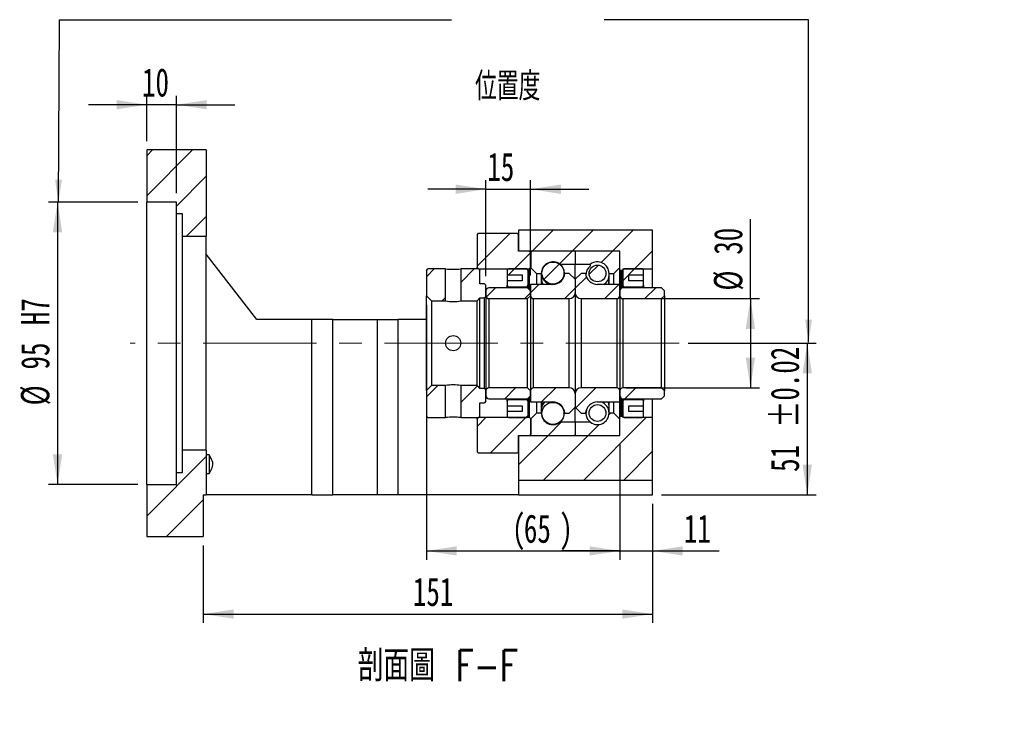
# Model space of a CAD drawing. Header units: millimetres. Extents: x 25 to 293, y 11 to 200.
# Tile 3 of 4: x 182 to 293, y 11 to 91. Entities that reach past the tile are written whole.
import ezdxf

# ---------------------------------------------------------------- set-up
doc = ezdxf.new("R2010")
doc.units = ezdxf.units.MM
doc.linetypes.add('CENTERX2', pattern=[20.32, 12.7, -2.54, 2.54, -2.54])
doc.layers.add('圖層0', color=7, linetype='Continuous')
doc.styles.add('SLDTEXTSTYLE0', font='TXT', dxfattribs={"width": 0.7})
doc.styles.add('SLDTEXTSTYLE1', font='TXT', dxfattribs={"width": 0.7, "bigfont": 'bigfont'})
doc.styles.add('SLDTEXTSTYLE4', font='TXT', dxfattribs={"width": 0.75, "bigfont": 'bigfont'})
doc.dimstyles.new('SLDDIMSTYLE3', dxfattribs={"dimtxt": 3.389974, "dimasz": 2.5, "dimexe": 0, "dimexo": 0.0625, "dimgap": 0.847493, "dimtad": 1, "dimlfac": 3, "dimrnd": 1e-09, "dimzin": 12, "dimdsep": 46, "dimtxsty": 'SLDTEXTSTYLE0', "dimsah": 1, "dimcen": 0.09, "dimadec": 0, "dimazin": 3, "dimtfac": 1, "dimtofl": 0, "dimtmove": 0, "dimatfit": 3, "dimfxl": 0, "dimfrac": 2, "dimtolj": 1, "dimtzin": 12, "dimarcsym": 0})
doc.dimstyles.new('SLDDIMSTYLE6', dxfattribs={"dimtxt": 3.389974, "dimasz": 2.5, "dimexe": 0, "dimexo": 0.0625, "dimgap": 0.847493, "dimtad": 1, "dimlfac": 3, "dimrnd": 1e-09, "dimzin": 12, "dimdsep": 46, "dimtxsty": 'SLDTEXTSTYLE0', "dimsah": 1, "dimcen": 0.09, "dimadec": 0, "dimazin": 3, "dimtfac": 1, "dimtmove": 0, "dimatfit": 0, "dimfxl": 0, "dimfrac": 2, "dimtolj": 1, "dimtzin": 12, "dimarcsym": 0})
doc.dimstyles.new('SLDDIMSTYLE7', dxfattribs={"dimtxt": 3.389974, "dimasz": 2.5, "dimexe": 0, "dimexo": 0.0625, "dimgap": 0.847493, "dimtad": 1, "dimlfac": 3, "dimrnd": 1e-09, "dimzin": 12, "dimdsep": 46, "dimtxsty": 'SLDTEXTSTYLE0', "dimsah": 1, "dimcen": 0.09, "dimadec": 0, "dimazin": 3, "dimtfac": 1, "dimtofl": 0, "dimtmove": 0, "dimatfit": 3, "dimfxl": 0, "dimfrac": 2, "dimtolj": 1, "dimarcsym": 0})
doc.dimstyles.new('SLDDIMSTYLE8', dxfattribs={"dimtxt": 3.389974, "dimasz": 2.5, "dimexe": 0, "dimexo": 0.0625, "dimgap": 0.847493, "dimtad": 1, "dimlfac": 3, "dimrnd": 1e-09, "dimzin": 12, "dimdsep": 46, "dimtxsty": 'SLDTEXTSTYLE0', "dimsah": 1, "dimcen": 0.09, "dimadec": 0, "dimazin": 3, "dimtol": 1, "dimtp": 0.02, "dimtm": 0.02, "dimtfac": 1, "dimtofl": 0, "dimtmove": 0, "dimatfit": 3, "dimfxl": 0, "dimfrac": 2, "dimtolj": 1, "dimarcsym": 0})

# ---------------------------------------------------------------- blocks, each defined once
blk = doc.blocks.new('_D_12')
at = {"layer": '圖層0', "color": 7}
for p, q in [((196.61, 77.01), (196.61, 82.09)), ((199.94, 71.18), (199.94, 82.09)), ((196.61, 81.09), (190.09, 81.09)), ((199.94, 81.09), (196.61, 81.09)), ((199.94, 81.09), (206.46, 81.09))]:
    blk.add_line(p, q, dxfattribs=at)
for points in [[(196.61, 81.09), (193.22, 81.61), (193.22, 80.57)], [(199.94, 81.09), (203.33, 80.57), (203.33, 81.61)]]:
    blk.add_solid(points, dxfattribs=at)
at = {"layer": '圖層0', "color": 7, "insert": (196.07, 85.18), "char_height": 3.175, "attachment_point": 1, "style": 'SLDTEXTSTYLE0'}
blk.add_mtext('10', dxfattribs=at)
blk = doc.blocks.new('_D_13')
at = {"layer": '圖層0', "color": 7}
for p, q in [((195.61, 70.18), (185.61, 70.18)), ((186.61, 70.18), (186.61, 38.51)), ((195.61, 38.51), (185.61, 38.51))]:
    blk.add_line(p, q, dxfattribs=at)
for points in [[(186.61, 70.18), (186.08, 66.79), (187.13, 66.79)], [(186.61, 38.51), (187.13, 41.9), (186.08, 41.9)]]:
    blk.add_solid(points, dxfattribs=at)
at = {"layer": '圖層0', "color": 7, "char_height": 3.175, "attachment_point": 1, "rotation": 90, "style": 'SLDTEXTSTYLE0'}
for s, insert in [('H7', (182.51, 56.37)), ('95', (182.51, 51.4)), ('%%c', (182.51, 47.38))]:
    blk.add_mtext(s, dxfattribs=dict(at, insert=insert))
blk = doc.blocks.new('_D_14')
at = {"layer": '圖層0', "color": 7}
for p, q in [((249.61, 43.01), (249.61, 30.06)), ((253.27, 36.35), (253.27, 30.06)), ((249.61, 31.06), (243.09, 31.06)), ((249.61, 31.06), (253.27, 31.06)), ((253.27, 31.06), (260.75, 31.06))]:
    blk.add_line(p, q, dxfattribs=at)
for points in [[(249.61, 31.06), (246.22, 31.58), (246.22, 30.54)], [(253.27, 31.06), (256.66, 30.54), (256.66, 31.58)]]:
    blk.add_solid(points, dxfattribs=at)
at = {"layer": '圖層0', "color": 7, "insert": (256.78, 35.15), "char_height": 3.175, "attachment_point": 1, "style": 'SLDTEXTSTYLE0'}
blk.add_mtext('11', dxfattribs=at)
blk = doc.blocks.new('_D_15')
at = {"layer": '圖層0', "color": 7}
for p, q in [((227.94, 58.66), (227.94, 30.06)), ((249.61, 43.01), (249.61, 30.06)), ((227.94, 31.06), (249.61, 31.06))]:
    blk.add_line(p, q, dxfattribs=at)
for points in [[(227.94, 31.06), (231.33, 30.54), (231.33, 31.58)], [(249.61, 31.06), (246.22, 31.58), (246.22, 30.54)]]:
    blk.add_solid(points, dxfattribs=at)
at = {"layer": '圖層0', "color": 7, "attachment_point": 1, "style": 'SLDTEXTSTYLE0'}
for s, insert, char_height in [('(', (237.53, 35.15), 3.17), (')', (242.83, 35.15), 3.17), ('65', (238.86, 35.15), 3.175)]:
    blk.add_mtext(s, dxfattribs=dict(at, insert=insert, char_height=char_height))
blk = doc.blocks.new('_D_16')
at = {"layer": '圖層0', "color": 7}
for p, q in [((253.27, 36.35), (253.27, 22.98)), ((202.94, 31.68), (202.94, 22.98)), ((202.94, 23.98), (253.27, 23.98))]:
    blk.add_line(p, q, dxfattribs=at)
for points in [[(202.94, 23.98), (206.33, 23.46), (206.33, 24.5)], [(253.27, 23.98), (249.88, 24.5), (249.88, 23.46)]]:
    blk.add_solid(points, dxfattribs=at)
at = {"layer": '圖層0', "color": 7, "insert": (226.42, 28.07), "char_height": 3.175, "attachment_point": 1, "style": 'SLDTEXTSTYLE0'}
blk.add_mtext('151', dxfattribs=at)
blk = doc.blocks.new('_D_17')
at = {"layer": '圖層0', "color": 7}
for p, q in [((264.24, 59.35), (264.24, 68.25)), ((250.27, 59.35), (265.24, 59.35)), ((264.24, 59.35), (264.24, 49.35)), ((250.27, 49.35), (265.24, 49.35))]:
    blk.add_line(p, q, dxfattribs=at)
for points in [[(264.24, 59.35), (263.72, 55.96), (264.76, 55.96)], [(264.24, 49.35), (264.76, 52.74), (263.72, 52.74)]]:
    blk.add_solid(points, dxfattribs=at)
at = {"layer": '圖層0', "color": 7, "char_height": 3.175, "attachment_point": 1, "rotation": 90, "style": 'SLDTEXTSTYLE0'}
for s, insert in [('30', (260.15, 64.27)), ('%%c', (260.15, 60.25))]:
    blk.add_mtext(s, dxfattribs=dict(at, insert=insert))
blk = doc.blocks.new('_D_18')
at = {"layer": '圖層0', "color": 7}
for p, q in [((257.25, 54.35), (271.61, 54.35)), ((270.61, 54.35), (270.61, 37.35)), ((254.27, 37.35), (271.61, 37.35))]:
    blk.add_line(p, q, dxfattribs=at)
for points in [[(270.61, 54.35), (270.08, 50.96), (271.13, 50.96)], [(270.61, 37.35), (271.13, 40.74), (270.08, 40.74)]]:
    blk.add_solid(points, dxfattribs=at)
at = {"layer": '圖層0', "color": 7, "char_height": 3.175, "attachment_point": 1, "rotation": 90, "style": 'SLDTEXTSTYLE0'}
for s, insert in [('±0.02', (266.51, 44.89)), ('51', (266.51, 39.92))]:
    blk.add_mtext(s, dxfattribs=dict(at, insert=insert))
blk = doc.blocks.new('_D_19')
at = {"layer": '圖層0', "color": 7}
for p, q in [((234.61, 61.85), (234.61, 72.62)), ((239.61, 61.93), (239.61, 72.62)), ((234.61, 71.62), (228.09, 71.62)), ((234.61, 71.62), (239.61, 71.62)), ((239.61, 71.62), (246.13, 71.62))]:
    blk.add_line(p, q, dxfattribs=at)
for points in [[(234.61, 71.62), (231.22, 72.14), (231.22, 71.09)], [(239.61, 71.62), (243, 71.09), (243, 72.14)]]:
    blk.add_solid(points, dxfattribs=at)
at = {"layer": '圖層0', "color": 7, "insert": (234.76, 75.71), "char_height": 3.175, "attachment_point": 1, "style": 'SLDTEXTSTYLE0'}
blk.add_mtext('15', dxfattribs=at)

msp = doc.modelspace()

# ---------------------------------------------------------------- hatches: boundary and pattern name
at = {"layer": '圖層0', "linetype": 'Continuous', "lineweight": 18}
h = msp.add_hatch(dxfattribs=at)
h.set_pattern_fill('ANSI31', color=256, style=0)
h.paths.add_polyline_path([(203.2732, 66.3454), (203.2732, 76.0121), (196.6065, 76.0121), (196.6065, 70.1787), (199.9399, 70.1787), (199.9399, 68.8454), (200.6065, 68.8454), (200.6065, 66.3454)], flags=0)
h = msp.add_hatch(dxfattribs=at)
h.set_pattern_fill('ANSI31', color=256, style=0)
h.paths.add_polyline_path([(233.7732, 66.6787), (233.6065, 66.5121), (233.6065, 62.8454), (233.7732, 62.6787), (239.4899, 62.6787), (239.6565, 62.8454), (239.6565, 64.5121), (239.4899, 64.6787), (238.2732, 64.6787), (238.2732, 66.5121), (238.1065, 66.6787)], flags=0)
h = msp.add_hatch(dxfattribs=at)
h.set_pattern_fill('ANSI31', color=256, style=0)
h.paths.add_polyline_path([(249.6732, 62.5121), (249.8732, 62.5121), (249.9399, 62.5787), (249.9399, 62.6787), (253.2732, 62.6787), (253.2732, 67.0121), (238.2732, 67.0121), (238.2732, 64.6787), (249.6065, 64.6787), (249.6065, 62.5787)], flags=0)
h = msp.add_hatch(dxfattribs=at)
h.set_pattern_fill('ANSI31', color=256, style=0)
edge = h.paths.add_edge_path(flags=0)
edge.add_line((244.5065, 64.6787), (239.7065, 64.6787))
edge.add_arc((239.7065, 64.5787), 0.1, 90, 180)
edge.add_line((239.6065, 64.5787), (239.6065, 62.8454))
edge.add_line((239.6065, 62.8454), (240.2732, 62.1787))
edge.add_line((240.2732, 62.1787), (240.8132, 62.1787))
edge.add_arc((242.1065, 62.1787), 1.2933, 53.031768, 180, ccw=False)
edge.add_line((242.8843, 63.2121), (244.6065, 63.2121))
edge.add_line((244.6065, 63.2121), (244.6065, 64.5787))
edge.add_arc((244.5065, 64.5787), 0.1, 0, 90)
h = msp.add_hatch(dxfattribs=at)
h.set_pattern_fill('ANSI31', color=256, style=0)
edge = h.paths.add_edge_path(flags=0)
edge.add_line((249.6065, 62.8454), (249.6065, 64.5787))
edge.add_arc((249.5065, 64.5787), 0.1, 0, 90)
edge.add_line((249.5065, 64.6787), (244.7065, 64.6787))
edge.add_arc((244.7065, 64.5787), 0.1, 90, 180)
edge.add_line((244.6065, 64.5787), (244.6065, 63.2121))
edge.add_line((244.6065, 63.2121), (246.3287, 63.2121))
edge.add_arc((247.1065, 62.1787), 1.2933, 0, 126.968232, ccw=False)
edge.add_line((248.3999, 62.1787), (248.9399, 62.1787))
edge.add_line((248.9399, 62.1787), (249.6065, 62.8454))
h = msp.add_hatch(dxfattribs=at)
h.set_pattern_fill('ANSI31', color=256, style=0)
edge = h.paths.add_edge_path(flags=0)
edge.add_arc((242.1065, 62.212), 1.2397, 0, 360)
h = msp.add_hatch(dxfattribs=at)
h.set_pattern_fill('ANSI31', color=256, style=0)
edge = h.paths.add_edge_path(flags=0)
edge.add_arc((247.1065, 62.1704), 0.94, 0, 360)
h = msp.add_hatch(dxfattribs=at)
h.set_pattern_fill('ANSI31', color=256, style=0)
h.paths.add_polyline_path([(228.1065, 62.6787), (227.9399, 62.5121), (227.9399, 59.6621), (228.5065, 59.0954), (230.0899, 59.0954), (230.0899, 62.6787)], flags=0)
h = msp.add_hatch(dxfattribs=at)
h.set_pattern_fill('ANSI31', color=256, style=0)
h.paths.add_polyline_path([(234.6065, 60.8454), (234.4399, 61.0121), (233.9399, 61.0121), (233.9399, 62.5121), (233.7732, 62.6787), (231.7899, 62.6787), (231.7899, 59.0954), (233.6065, 59.0954), (233.9399, 59.4287), (234.4399, 59.4287), (234.6065, 59.5954)], flags=0)
h = msp.add_hatch(dxfattribs=at)
h.set_pattern_fill('ANSI31', color=256, style=0)
edge = h.paths.add_edge_path(flags=0)
edge.add_line((238.6565, 62.0121), (238.6565, 61.3454))
edge.add_line((238.6565, 61.3454), (236.9899, 61.3454))
edge.add_line((236.9899, 61.3454), (236.9899, 60.8454))
edge.add_arc((237.1565, 60.8454), 0.1667, 180, 270)
edge.add_line((237.1565, 60.6787), (239.1565, 60.6787))
edge.add_arc((239.1565, 60.8454), 0.1667, 270, 360)
edge.add_line((239.3232, 60.8454), (239.3232, 62.5121))
edge.add_arc((239.1565, 62.5121), 0.1667, 0, 90)
edge.add_line((239.1565, 62.6787), (237.1565, 62.6787))
edge.add_arc((237.1565, 62.5121), 0.1667, 90, 180)
edge.add_line((236.9899, 62.5121), (236.9899, 62.0121))
edge.add_line((236.9899, 62.0121), (238.6565, 62.0121))
h = msp.add_hatch(dxfattribs=at)
h.set_pattern_fill('ANSI31', color=256, style=0)
edge = h.paths.add_edge_path(flags=0)
edge.add_line((244.6065, 60.0121), (244.6065, 61.5121))
edge.add_line((244.6065, 61.5121), (243.9399, 62.1787))
edge.add_line((243.9399, 62.1787), (243.4372, 62.1787))
edge.add_arc((242.1065, 62.2621), 1.3333, 270, 356.416678, ccw=False)
edge.add_line((242.1065, 60.9287), (239.6065, 60.9287))
edge.add_line((239.6065, 60.9287), (239.6065, 59.6787))
edge.add_arc((239.9399, 59.6787), 0.3333, 180, 270)
edge.add_line((239.9399, 59.3454), (243.9399, 59.3454))
edge.add_arc((243.9399, 60.0121), 0.6667, 270, 360)
h = msp.add_hatch(dxfattribs=at)
h.set_pattern_fill('ANSI31', color=256, style=0)
edge = h.paths.add_edge_path(flags=0)
edge.add_line((245.7758, 62.1787), (245.2732, 62.1787))
edge.add_line((245.2732, 62.1787), (244.6065, 61.5121))
edge.add_line((244.6065, 61.5121), (244.6065, 60.0121))
edge.add_arc((245.2732, 60.0121), 0.6667, 180, 270)
edge.add_line((245.2732, 59.3454), (249.2732, 59.3454))
edge.add_arc((249.2732, 59.6787), 0.3333, 270, 360)
edge.add_line((249.6065, 59.6787), (249.6065, 60.9287))
edge.add_line((249.6065, 60.9287), (247.1065, 60.9287))
edge.add_arc((247.1065, 62.2621), 1.3333, 183.583322, 270, ccw=False)
h = msp.add_hatch(dxfattribs=at)
h.set_pattern_fill('ANSI31', color=256, style=0)
edge = h.paths.add_edge_path(flags=0)
edge.add_line((252.2732, 60.8454), (252.2732, 61.3454))
edge.add_line((252.2732, 61.3454), (250.6065, 61.3454))
edge.add_line((250.6065, 61.3454), (250.6065, 62.0121))
edge.add_line((250.6065, 62.0121), (252.2732, 62.0121))
edge.add_line((252.2732, 62.0121), (252.2732, 62.5121))
edge.add_arc((252.1065, 62.5121), 0.1667, 0, 90)
edge.add_line((252.1065, 62.6787), (250.1065, 62.6787))
edge.add_arc((250.1065, 62.5121), 0.1667, 90, 180)
edge.add_line((249.9399, 62.5121), (249.9399, 60.8454))
edge.add_arc((250.1065, 60.8454), 0.1667, 180, 270)
edge.add_line((250.1065, 60.6787), (252.1065, 60.6787))
edge.add_arc((252.1065, 60.8454), 0.1667, 270, 360)
h = msp.add_hatch(dxfattribs=at)
h.set_pattern_fill('ANSI31', color=256, style=0)
edge = h.paths.add_edge_path(flags=0)
edge.add_line((239.2732, 59.3454), (239.6065, 59.6787))
edge.add_line((239.6065, 59.6787), (239.6065, 60.2287))
edge.add_line((239.6065, 60.2287), (239.2732, 60.5621))
edge.add_line((239.2732, 60.5621), (234.9399, 60.5621))
edge.add_arc((234.9399, 60.2287), 0.3333, 90, 180)
edge.add_line((234.6065, 60.2287), (234.6065, 59.6787))
edge.add_arc((234.9399, 59.6787), 0.3333, 180, 270)
edge.add_line((234.9399, 59.3454), (239.2732, 59.3454))
h = msp.add_hatch(dxfattribs=at)
h.set_pattern_fill('ANSI31', color=256, style=0)
edge = h.paths.add_edge_path(flags=0)
edge.add_line((254.2732, 59.3454), (254.6065, 59.6787))
edge.add_line((254.6065, 59.6787), (254.6065, 60.2287))
edge.add_line((254.6065, 60.2287), (254.2732, 60.5621))
edge.add_line((254.2732, 60.5621), (249.9399, 60.5621))
edge.add_arc((249.9399, 60.2287), 0.3333, 90, 180)
edge.add_line((249.6065, 60.2287), (249.6065, 59.6787))
edge.add_arc((249.9399, 59.6787), 0.3333, 180, 270)
edge.add_line((249.9399, 59.3454), (254.2732, 59.3454))
h = msp.add_hatch(dxfattribs=at)
h.set_pattern_fill('ANSI31', color=256, style=0)
h.paths.add_polyline_path([(227.9399, 46.1787), (228.1065, 46.0121), (230.0899, 46.0121), (230.0899, 49.5954), (228.5065, 49.5954), (227.9399, 49.0287)], flags=0)
h = msp.add_hatch(dxfattribs=at)
h.set_pattern_fill('ANSI31', color=256, style=0)
h.paths.add_polyline_path([(233.7732, 46.0121), (233.9399, 46.1787), (233.9399, 47.6787), (234.4399, 47.6787), (234.6065, 47.8454), (234.6065, 49.0954), (234.4399, 49.2621), (233.9399, 49.2621), (233.6065, 49.5954), (231.7899, 49.5954), (231.7899, 46.0121)], flags=0)
h = msp.add_hatch(dxfattribs=at)
h.set_pattern_fill('ANSI31', color=256, style=0)
edge = h.paths.add_edge_path(flags=0)
edge.add_line((239.6065, 49.0121), (239.2732, 49.3454))
edge.add_line((239.2732, 49.3454), (234.9399, 49.3454))
edge.add_arc((234.9399, 49.0121), 0.3333, 90, 180)
edge.add_line((234.6065, 49.0121), (234.6065, 48.4621))
edge.add_arc((234.9399, 48.4621), 0.3333, 180, 270)
edge.add_line((234.9399, 48.1287), (239.2732, 48.1287))
edge.add_line((239.2732, 48.1287), (239.6065, 48.4621))
edge.add_line((239.6065, 48.4621), (239.6065, 49.0121))
h = msp.add_hatch(dxfattribs=at)
h.set_pattern_fill('ANSI31', color=256, style=0)
edge = h.paths.add_edge_path(flags=0)
edge.add_line((243.4372, 46.5121), (243.9399, 46.5121))
edge.add_line((243.9399, 46.5121), (244.6065, 47.1787))
edge.add_line((244.6065, 47.1787), (244.6065, 48.6787))
edge.add_arc((243.9399, 48.6787), 0.6667, 0, 90)
edge.add_line((243.9399, 49.3454), (239.9399, 49.3454))
edge.add_arc((239.9399, 49.0121), 0.3333, 90, 180)
edge.add_line((239.6065, 49.0121), (239.6065, 47.7621))
edge.add_line((239.6065, 47.7621), (242.1065, 47.7621))
edge.add_arc((242.1065, 46.4287), 1.3333, 3.583322, 90, ccw=False)
h = msp.add_hatch(dxfattribs=at)
h.set_pattern_fill('ANSI31', color=256, style=0)
edge = h.paths.add_edge_path(flags=0)
edge.add_line((244.6065, 48.6787), (244.6065, 47.1787))
edge.add_line((244.6065, 47.1787), (245.2732, 46.5121))
edge.add_line((245.2732, 46.5121), (245.7758, 46.5121))
edge.add_arc((247.1065, 46.4287), 1.3333, 90, 176.416678, ccw=False)
edge.add_line((247.1065, 47.7621), (249.6065, 47.7621))
edge.add_line((249.6065, 47.7621), (249.6065, 49.0121))
edge.add_arc((249.2732, 49.0121), 0.3333, 0, 90)
edge.add_line((249.2732, 49.3454), (245.2732, 49.3454))
edge.add_arc((245.2732, 48.6787), 0.6667, 90, 180)
h = msp.add_hatch(dxfattribs=at)
h.set_pattern_fill('ANSI31', color=256, style=0)
edge = h.paths.add_edge_path(flags=0)
edge.add_line((254.6065, 49.0121), (254.2732, 49.3454))
edge.add_line((254.2732, 49.3454), (249.9399, 49.3454))
edge.add_arc((249.9399, 49.0121), 0.3333, 90, 180)
edge.add_line((249.6065, 49.0121), (249.6065, 48.4621))
edge.add_arc((249.9399, 48.4621), 0.3333, 180, 270)
edge.add_line((249.9399, 48.1287), (254.2732, 48.1287))
edge.add_line((254.2732, 48.1287), (254.6065, 48.4621))
edge.add_line((254.6065, 48.4621), (254.6065, 49.0121))
h = msp.add_hatch(dxfattribs=at)
h.set_pattern_fill('ANSI31', color=256, style=0)
edge = h.paths.add_edge_path(flags=0)
edge.add_line((236.9899, 47.8454), (236.9899, 47.3454))
edge.add_line((236.9899, 47.3454), (238.6565, 47.3454))
edge.add_line((238.6565, 47.3454), (238.6565, 46.6787))
edge.add_line((238.6565, 46.6787), (236.9899, 46.6787))
edge.add_line((236.9899, 46.6787), (236.9899, 46.1787))
edge.add_arc((237.1565, 46.1787), 0.1667, 180, 270)
edge.add_line((237.1565, 46.0121), (239.1565, 46.0121))
edge.add_arc((239.1565, 46.1787), 0.1667, 270, 360)
edge.add_line((239.3232, 46.1787), (239.3232, 47.8454))
edge.add_arc((239.1565, 47.8454), 0.1667, 0, 90)
edge.add_line((239.1565, 48.0121), (237.1565, 48.0121))
edge.add_arc((237.1565, 47.8454), 0.1667, 90, 180)
h = msp.add_hatch(dxfattribs=at)
h.set_pattern_fill('ANSI31', color=256, style=0)
edge = h.paths.add_edge_path(flags=0)
edge.add_arc((242.1065, 46.4787), 1.2397, 0, 360)
h = msp.add_hatch(dxfattribs=at)
h.set_pattern_fill('ANSI31', color=256, style=0)
edge = h.paths.add_edge_path(flags=0)
edge.add_arc((247.1065, 46.5204), 0.94, 0, 360)
h = msp.add_hatch(dxfattribs=at)
h.set_pattern_fill('ANSI31', color=256, style=0)
edge = h.paths.add_edge_path(flags=0)
edge.add_line((250.6065, 46.6787), (250.6065, 47.3454))
edge.add_line((250.6065, 47.3454), (252.2732, 47.3454))
edge.add_line((252.2732, 47.3454), (252.2732, 47.8454))
edge.add_arc((252.1065, 47.8454), 0.1667, 0, 90)
edge.add_line((252.1065, 48.0121), (250.1065, 48.0121))
edge.add_arc((250.1065, 47.8454), 0.1667, 90, 180)
edge.add_line((249.9399, 47.8454), (249.9399, 46.1787))
edge.add_arc((250.1065, 46.1787), 0.1667, 180, 270)
edge.add_line((250.1065, 46.0121), (252.1065, 46.0121))
edge.add_arc((252.1065, 46.1787), 0.1667, 270, 360)
edge.add_line((252.2732, 46.1787), (252.2732, 46.6787))
edge.add_line((252.2732, 46.6787), (250.6065, 46.6787))
h = msp.add_hatch(dxfattribs=at)
h.set_pattern_fill('ANSI31', color=256, style=0)
edge = h.paths.add_edge_path(flags=0)
edge.add_line((239.6065, 45.8454), (239.6065, 44.1121))
edge.add_arc((239.7065, 44.1121), 0.1, 180, 270)
edge.add_line((239.7065, 44.0121), (244.5065, 44.0121))
edge.add_arc((244.5065, 44.1121), 0.1, 270, 360)
edge.add_line((244.6065, 44.1121), (244.6065, 45.4787))
edge.add_line((244.6065, 45.4787), (242.8843, 45.4787))
edge.add_arc((242.1065, 46.5121), 1.2933, 180, 306.968232, ccw=False)
edge.add_line((240.8132, 46.5121), (240.2732, 46.5121))
edge.add_line((240.2732, 46.5121), (239.6065, 45.8454))
h = msp.add_hatch(dxfattribs=at)
h.set_pattern_fill('ANSI31', color=256, style=0)
edge = h.paths.add_edge_path(flags=0)
edge.add_line((244.7065, 44.0121), (249.5065, 44.0121))
edge.add_arc((249.5065, 44.1121), 0.1, 270, 360)
edge.add_line((249.6065, 44.1121), (249.6065, 45.8454))
edge.add_line((249.6065, 45.8454), (248.9399, 46.5121))
edge.add_line((248.9399, 46.5121), (248.3999, 46.5121))
edge.add_arc((247.1065, 46.5121), 1.2933, 233.031768, 360, ccw=False)
edge.add_line((246.3287, 45.4787), (244.6065, 45.4787))
edge.add_line((244.6065, 45.4787), (244.6065, 44.1121))
edge.add_arc((244.7065, 44.1121), 0.1, 180, 270)
h = msp.add_hatch(dxfattribs=at)
h.set_pattern_fill('ANSI31', color=256, style=0)
h.paths.add_polyline_path([(233.7732, 46.0121), (233.6065, 45.8454), (233.6065, 42.1787), (233.7732, 42.0121), (238.1065, 42.0121), (238.2732, 42.1787), (238.2732, 44.0121), (239.4899, 44.0121), (239.6565, 44.1787), (239.6565, 45.8454), (239.4899, 46.0121)], flags=0)
h = msp.add_hatch(dxfattribs=at)
h.set_pattern_fill('ANSI31', color=256, style=0)
h.paths.add_polyline_path([(249.8732, 46.1787), (249.6732, 46.1787), (249.6065, 46.1121), (249.6065, 44.0121), (238.2732, 44.0121), (238.2732, 39.0121), (253.2732, 39.0121), (253.2732, 46.0121), (249.9399, 46.0121), (249.9399, 46.1121)], flags=0)
h = msp.add_hatch(dxfattribs=at)
h.set_pattern_fill('ANSI31', color=256, style=0)
h.paths.add_polyline_path([(203.2732, 37.3454), (203.2732, 42.3454), (200.6065, 42.3454), (200.6065, 39.8454), (199.9399, 39.8454), (199.9399, 38.5121), (196.6065, 38.5121), (196.6065, 32.6787), (202.9399, 32.6787), (202.9399, 37.3454)], flags=0)

# ---------------------------------------------------------------- linework, layer by layer
at = {"color": 7, "linetype": 'Continuous', "lineweight": 25}
for p, q in [((196.6065, 76.0121), (196.6065, 70.1787)), ((203.2732, 76.0121), (196.6065, 76.0121)), ((203.2732, 76.0121), (203.2732, 66.3454)), ((199.9399, 70.1787), (196.6065, 70.1787)), ((196.6065, 38.5121), (196.6065, 70.1787)), ((199.9399, 68.8454), (199.9399, 70.1787)), ((200.6065, 68.8454), (199.9399, 68.8454)), ((199.9399, 39.8454), (199.9399, 68.8454)), ((200.6065, 66.3454), (200.6065, 68.8454)), ((200.6065, 66.3454), (203.2732, 66.3454)), ((200.6065, 42.3454), (200.6065, 66.3454)), ((203.2732, 42.3454), (203.2732, 66.3454)), ((233.6065, 66.5121), (233.7732, 66.6787)), ((233.6065, 66.5121), (233.6065, 62.8454)), ((233.7732, 66.6787), (238.1065, 66.6787)), ((238.1065, 66.6787), (238.2732, 66.5121)), ((238.2732, 67.0121), (238.2732, 64.6787)), ((253.2732, 67.0121), (238.2732, 67.0121)), ((238.2732, 64.6787), (238.2732, 66.5121)), ((253.2732, 62.6787), (253.2732, 67.0121)), ((208.9399, 57.0121), (203.2732, 64.3454)), ((249.6065, 64.6787), (238.2732, 64.6787)), ((239.4899, 64.6787), (238.2732, 64.6787)), ((239.4899, 64.6787), (239.6565, 64.5121)), ((239.6065, 64.5787), (239.6065, 62.8454)), ((239.6565, 62.8454), (239.6565, 64.5121)), ((244.5065, 64.6787), (239.7065, 64.6787)), ((244.6065, 64.5787), (244.6065, 63.2121)), ((249.5065, 64.6787), (244.7065, 64.6787)), ((249.6065, 62.5787), (249.6065, 64.6787)), ((249.6065, 62.8454), (249.6065, 64.5787)), ((242.8843, 63.2121), (244.6065, 63.2121)), ((242.8843, 63.2121), (242.8843, 63.2114)), ((244.6065, 63.2121), (246.3287, 63.2121)), ((244.6065, 61.5121), (244.6065, 63.2121)), ((246.3287, 63.0309), (246.3287, 63.2121)), ((227.9399, 62.5121), (228.1065, 62.6787)), ((227.9399, 62.5121), (227.9399, 59.6621)), ((230.0899, 62.6787), (228.1065, 62.6787)), ((230.0899, 59.0954), (230.0899, 62.6787)), ((231.7899, 62.6787), (231.7899, 59.0954)), ((233.7732, 62.6787), (231.7899, 62.6787)), ((233.7732, 62.6787), (233.6065, 62.8454)), ((233.6065, 62.6787), (233.6065, 62.8454)), ((233.7732, 62.6787), (233.9399, 62.5121)), ((233.7732, 62.6787), (239.4899, 62.6787)), ((233.9399, 61.0121), (233.9399, 62.5121)), ((236.9899, 62.5121), (236.9899, 62.0121)), ((236.9899, 62.0121), (238.6565, 62.0121)), ((236.9899, 62.0121), (236.9899, 61.3454)), ((239.1565, 62.6787), (237.1565, 62.6787)), ((238.6565, 62.0121), (238.6565, 61.3454)), ((239.3232, 60.8454), (239.3232, 62.5121)), ((239.6565, 62.8454), (239.4899, 62.6787)), ((239.4899, 60.3454), (239.4899, 62.6787)), ((239.6065, 62.8454), (240.2732, 62.1787)), ((240.2732, 62.1787), (240.8132, 62.1787)), ((240.2732, 62.1787), (240.2732, 60.9287)), ((240.8132, 62.1787), (240.8132, 60.9287)), ((243.9399, 62.1787), (243.4372, 62.1787)), ((244.6065, 61.5121), (243.9399, 62.1787)), ((245.2732, 62.1787), (244.6065, 61.5121)), ((245.7758, 62.1787), (245.2732, 62.1787)), ((248.3982, 62.0015), (248.3978, 62.0339)), ((248.3999, 62.1787), (248.9399, 62.1787)), ((248.3999, 60.9287), (248.3999, 62.1787)), ((248.9399, 62.1787), (249.6065, 62.8454)), ((248.9399, 60.9287), (248.9399, 62.1787)), ((249.6732, 62.5121), (249.6065, 62.5787)), ((249.6065, 60.9287), (249.6065, 62.5787)), ((249.8732, 62.5121), (249.6732, 62.5121)), ((249.6732, 62.5121), (249.6732, 60.4287)), ((249.9399, 62.5787), (249.8732, 62.5121)), ((249.8732, 60.5553), (249.8732, 62.5121)), ((249.9399, 62.6787), (253.2732, 62.6787)), ((249.9399, 62.6787), (249.9399, 62.5787)), ((249.9399, 62.5787), (249.9399, 62.5121)), ((249.9399, 62.5121), (249.9399, 60.8454)), ((252.1065, 62.6787), (250.1065, 62.6787)), ((250.6065, 62.0121), (252.2732, 62.0121)), ((250.6065, 61.3454), (250.6065, 62.0121)), ((252.2732, 62.0121), (252.2732, 62.5121)), ((252.2732, 61.3454), (252.2732, 62.0121)), ((253.2732, 60.5621), (253.2732, 62.6787)), ((234.4399, 61.0121), (233.9399, 61.0121)), ((234.4399, 61.0121), (234.6065, 60.8454)), ((234.6065, 59.5954), (234.6065, 60.8454)), ((236.9899, 61.3454), (236.9899, 60.8454)), ((238.6565, 61.3454), (236.9899, 61.3454)), ((236.9899, 60.5621), (236.9899, 60.8454)), ((237.1565, 60.6787), (239.1565, 60.6787)), ((239.3232, 60.8454), (239.3232, 60.5121)), ((239.6065, 60.9287), (239.6065, 59.6787)), ((242.1065, 60.9287), (239.6065, 60.9287)), ((244.6065, 61.5121), (244.6065, 60.0121)), ((249.6065, 60.9287), (247.1065, 60.9287)), ((249.6065, 59.6787), (249.6065, 60.9287)), ((249.9399, 60.5621), (249.9399, 60.8454)), ((250.1065, 60.6787), (252.1065, 60.6787)), ((252.2732, 61.3454), (250.6065, 61.3454)), ((252.2732, 60.8454), (252.2732, 61.3454)), ((252.2732, 60.8454), (252.2732, 60.5621)), ((228.5065, 59.0954), (227.9399, 59.6621)), ((227.9399, 49.0287), (227.9399, 59.6621)), ((234.6065, 59.5954), (234.4399, 59.4287)), ((234.6065, 60.2287), (234.6065, 59.6787)), ((234.6065, 59.5954), (234.6065, 49.0954)), ((239.2732, 60.5621), (234.9399, 60.5621)), ((239.2732, 60.5621), (239.6065, 60.2287)), ((239.6065, 59.6787), (239.2732, 59.3454)), ((239.6065, 59.6787), (239.6065, 60.2287)), ((239.6065, 59.6787), (239.6065, 49.0121)), ((244.6065, 60.0121), (244.6065, 48.6787)), ((249.6065, 60.2287), (249.6065, 59.6787)), ((249.6065, 59.6787), (249.6065, 49.0121)), ((254.2732, 60.5621), (249.9399, 60.5621)), ((254.2732, 60.5621), (254.6065, 60.2287)), ((254.6065, 59.6787), (254.2732, 59.3454)), ((254.6065, 59.6787), (254.6065, 60.2287)), ((254.6065, 59.6787), (254.6065, 49.0121)), ((228.5065, 59.0954), (228.5065, 49.5954)), ((228.5065, 59.0954), (230.0899, 59.0954)), ((231.7899, 59.0954), (233.6065, 59.0954)), ((233.9399, 59.4287), (233.6065, 59.0954)), ((233.6065, 49.5954), (233.6065, 59.0954)), ((233.9399, 59.4287), (234.4399, 59.4287)), ((233.9399, 49.2621), (233.9399, 59.4287)), ((234.4399, 49.2621), (234.4399, 59.4287)), ((234.9399, 59.3454), (239.2732, 59.3454)), ((234.9399, 59.3454), (234.9399, 49.3454)), ((239.2732, 49.3454), (239.2732, 59.3454)), ((239.9399, 59.3454), (243.9399, 59.3454)), ((239.9399, 49.3454), (239.9399, 59.3454)), ((243.9399, 49.3454), (243.9399, 59.3454)), ((245.2732, 59.3454), (249.2732, 59.3454)), ((245.2732, 59.3454), (245.2732, 49.3454)), ((249.2732, 59.3454), (249.2732, 49.3454)), ((249.9399, 59.3454), (254.2732, 59.3454)), ((249.9399, 59.3454), (249.9399, 49.3454)), ((254.2732, 49.3454), (254.2732, 59.3454)), ((215.1065, 57.0121), (208.9399, 57.0121)), ((215.1065, 37.3454), (215.1065, 57.0121)), ((217.4399, 57.0121), (215.1065, 57.0121)), ((217.4399, 37.3454), (217.4399, 57.0121)), ((217.4399, 57.0121), (222.4399, 57.0121)), ((222.4399, 37.3454), (222.4399, 57.0121)), ((222.4399, 57.0121), (224.7732, 57.0121)), ((224.7732, 37.3454), (224.7732, 57.0121)), ((227.9399, 57.0121), (224.7732, 57.0121)), ((227.9399, 49.0287), (228.5065, 49.5954)), ((227.9399, 49.0287), (227.9399, 46.1787)), ((230.0899, 49.5954), (228.5065, 49.5954)), ((230.0899, 46.0121), (230.0899, 49.5954)), ((233.6065, 49.5954), (231.7899, 49.5954)), ((231.7899, 49.5954), (231.7899, 46.0121)), ((233.6065, 49.5954), (233.9399, 49.2621)), ((234.4399, 49.2621), (233.9399, 49.2621)), ((234.4399, 49.2621), (234.6065, 49.0954)), ((234.6065, 47.8454), (234.6065, 49.0954)), ((234.6065, 49.0121), (234.6065, 48.4621)), ((239.2732, 49.3454), (234.9399, 49.3454)), ((239.2732, 49.3454), (239.6065, 49.0121)), ((239.6065, 48.4621), (239.6065, 49.0121)), ((239.6065, 49.0121), (239.6065, 47.7621)), ((243.9399, 49.3454), (239.9399, 49.3454)), ((244.6065, 48.6787), (244.6065, 47.1787)), ((249.2732, 49.3454), (245.2732, 49.3454)), ((249.6065, 47.7621), (249.6065, 49.0121)), ((249.6065, 49.0121), (249.6065, 48.4621)), ((254.2732, 49.3454), (249.9399, 49.3454)), ((254.2732, 49.3454), (254.6065, 49.0121)), ((254.6065, 48.4621), (254.6065, 49.0121)), ((233.9399, 47.6787), (234.4399, 47.6787)), ((233.9399, 46.1787), (233.9399, 47.6787)), ((234.6065, 47.8454), (234.4399, 47.6787)), ((234.9399, 48.1287), (239.2732, 48.1287)), ((236.9899, 47.8454), (236.9899, 48.1287)), ((236.9899, 47.8454), (236.9899, 47.3454)), ((239.1565, 48.0121), (237.1565, 48.0121)), ((239.6065, 48.4621), (239.2732, 48.1287)), ((239.3232, 48.1787), (239.3232, 47.8454)), ((239.3232, 46.1787), (239.3232, 47.8454)), ((239.4899, 46.0121), (239.4899, 48.3454)), ((239.6065, 47.7621), (242.1065, 47.7621)), ((240.2732, 47.7621), (240.2732, 46.5121)), ((240.8132, 47.7621), (240.8132, 46.5121)), ((247.1065, 47.7621), (249.6065, 47.7621)), ((248.3999, 46.5121), (248.3999, 47.7621)), ((248.9399, 46.5121), (248.9399, 47.7621)), ((249.6065, 46.1121), (249.6065, 47.7621)), ((249.6732, 48.2621), (249.6732, 46.1787)), ((249.8732, 46.1787), (249.8732, 48.1355)), ((249.9399, 47.8454), (249.9399, 48.1287)), ((249.9399, 48.1287), (254.2732, 48.1287)), ((249.9399, 47.8454), (249.9399, 46.1787)), ((252.1065, 48.0121), (250.1065, 48.0121)), ((252.2732, 48.1287), (252.2732, 47.8454)), ((252.2732, 47.3454), (252.2732, 47.8454)), ((253.2732, 46.0121), (253.2732, 48.1287)), ((254.6065, 48.4621), (254.2732, 48.1287)), ((236.9899, 47.3454), (238.6565, 47.3454)), ((236.9899, 47.3454), (236.9899, 46.6787)), ((236.9899, 46.6787), (236.9899, 46.1787)), ((238.6565, 46.6787), (236.9899, 46.6787)), ((238.6565, 47.3454), (238.6565, 46.6787)), ((240.2732, 46.5121), (239.6065, 45.8454)), ((240.8132, 46.5121), (240.2732, 46.5121)), ((243.4372, 46.5121), (243.9399, 46.5121)), ((243.9399, 46.5121), (244.6065, 47.1787)), ((244.6065, 47.1787), (245.2732, 46.5121)), ((244.6065, 45.4787), (244.6065, 47.1787)), ((245.2732, 46.5121), (245.7758, 46.5121)), ((248.3978, 46.4892), (248.3982, 46.5204)), ((248.9399, 46.5121), (248.3999, 46.5121)), ((249.6065, 45.8454), (248.9399, 46.5121)), ((250.6065, 47.3454), (252.2732, 47.3454)), ((250.6065, 46.6787), (250.6065, 47.3454)), ((252.2732, 46.6787), (250.6065, 46.6787)), ((252.2732, 46.6787), (252.2732, 47.3454)), ((252.2732, 46.1787), (252.2732, 46.6787)), ((228.1065, 46.0121), (227.9399, 46.1787)), ((228.1065, 46.0121), (230.0899, 46.0121)), ((231.7899, 46.0121), (233.7732, 46.0121)), ((233.6065, 45.8454), (233.7732, 46.0121)), ((233.6065, 45.8454), (233.6065, 46.0121)), ((233.6065, 45.8454), (233.6065, 42.1787)), ((233.9399, 46.1787), (233.7732, 46.0121)), ((239.4899, 46.0121), (233.7732, 46.0121)), ((237.1565, 46.0121), (239.1565, 46.0121)), ((239.4899, 46.0121), (239.6565, 45.8454)), ((239.6065, 45.8454), (239.6065, 44.1121)), ((239.6565, 44.1787), (239.6565, 45.8454)), ((242.8843, 45.5134), (242.8843, 45.4787)), ((244.6065, 45.4787), (242.8843, 45.4787)), ((244.6065, 45.4787), (244.6065, 44.1121)), ((246.3287, 45.4787), (244.6065, 45.4787)), ((246.3287, 45.4787), (246.3287, 45.5063)), ((249.6065, 46.1121), (249.6732, 46.1787)), ((249.6065, 44.0121), (249.6065, 46.1121)), ((249.6065, 44.1121), (249.6065, 45.8454)), ((249.6732, 46.1787), (249.8732, 46.1787)), ((249.8732, 46.1787), (249.9399, 46.1121)), ((249.9399, 46.1787), (249.9399, 46.1121)), ((249.9399, 46.1121), (249.9399, 46.0121)), ((253.2732, 46.0121), (249.9399, 46.0121)), ((250.1065, 46.0121), (252.1065, 46.0121)), ((253.2732, 39.0121), (253.2732, 46.0121)), ((239.6565, 44.1787), (239.4899, 44.0121)), ((238.2732, 44.0121), (238.2732, 39.0121)), ((238.2732, 44.0121), (249.6065, 44.0121)), ((238.2732, 44.0121), (239.4899, 44.0121)), ((238.2732, 42.1787), (238.2732, 44.0121)), ((239.7065, 44.0121), (244.5065, 44.0121)), ((244.7065, 44.0121), (249.5065, 44.0121)), ((200.6065, 39.8454), (200.6065, 42.3454)), ((203.2732, 42.3454), (200.6065, 42.3454)), ((203.2732, 42.3454), (203.2732, 37.3454)), ((233.7732, 42.0121), (233.6065, 42.1787)), ((238.1065, 42.0121), (233.7732, 42.0121)), ((238.2732, 42.1787), (238.1065, 42.0121)), ((203.6065, 41.8339), (203.2732, 41.8339)), ((203.6065, 41.8339), (203.6065, 39.7511)), ((199.9399, 38.5121), (199.9399, 39.8454)), ((199.9399, 39.8454), (200.6065, 39.8454)), ((203.2732, 39.7511), (203.6065, 39.7511)), ((238.2732, 39.0121), (253.2732, 39.0121)), ((238.2732, 39.0121), (238.2732, 37.3454)), ((253.2732, 37.3454), (253.2732, 39.0121)), ((196.6065, 38.5121), (196.6065, 32.6787)), ((196.6065, 38.5121), (199.9399, 38.5121)), ((202.9399, 37.3454), (202.9399, 32.6787)), ((202.9399, 37.3454), (203.2732, 37.3454)), ((215.1065, 37.3454), (203.2732, 37.3454)), ((215.1065, 37.3454), (217.4399, 37.3454)), ((222.4399, 37.3454), (217.4399, 37.3454)), ((224.7732, 37.3454), (222.4399, 37.3454)), ((238.2732, 37.3454), (224.7732, 37.3454)), ((238.2732, 37.3454), (253.2732, 37.3454)), ((196.6065, 32.6787), (202.9399, 32.6787))]:
    msp.add_line(p, q, dxfattribs=at)
at = {"color": 8, "linetype": 'Continuous', "lineweight": 25}
for p, q in [((237.1565, 60.6787), (237.1565, 60.5621)), ((239.1565, 60.5621), (239.1565, 60.6787)), ((250.1065, 60.6787), (250.1065, 60.5621)), ((252.1065, 60.5621), (252.1065, 60.6787)), ((237.1565, 48.1287), (237.1565, 48.0121)), ((239.1565, 48.0121), (239.1565, 48.1287)), ((250.1065, 48.1287), (250.1065, 48.0121)), ((252.1065, 48.0121), (252.1065, 48.1287))]:
    msp.add_line(p, q, dxfattribs=at)
at = {"color": 7, "linetype": 'Continuous', "lineweight": 25, "flags": 128}
for points in [[(243.3757, 61.8535), (243.3717, 61.8735), (243.363, 61.9128)], [(248.3982, 47.2953), (248.3717, 47.5553), (248.3109, 47.7621)], [(243.3461, 46.4661), (243.3717, 46.5691), (243.3966, 46.7655)], [(248.3387, 46.9078), (248.3717, 47.0353), (248.3982, 47.2953)], [(203.6065, 39.7511), (203.6667, 39.8611), (203.9228, 40.382), (204.0138, 40.7055), (203.9933, 40.9922), (203.8283, 41.4242), (203.6065, 41.8339)]]:
    msp.add_lwpolyline(points, dxfattribs=at)
at = {"color": 7, "linetype": 'Continuous', "lineweight": 25}
for centre, radius in [((242.1065, 62.212), 1.2397), ((247.1065, 62.1704), 0.94), ((230.9399, 54.3454), 0.85), ((242.1065, 46.4787), 1.2397), ((247.1065, 46.5204), 0.94)]:
    msp.add_circle(centre, radius, dxfattribs=at)
for centre, radius, start, end in [((239.7065, 64.5787), 0.1, 90, 180), ((244.5065, 64.5787), 0.1, 0, 90), ((244.7065, 64.5787), 0.1, 90, 180), ((249.5065, 64.5787), 0.1, 0, 90), ((242.1065, 62.1787), 1.2933, 53.031768, 180), ((242.1065, 62.212), 1.2917, 0, 50.202364), ((247.1065, 62.0015), 1.2917, 128.080231, 183.532761), ((247.1065, 62.1787), 1.2933, 0, 126.968232), ((230.9399, 70.9849), 8.3495, 264.157048, 275.842952), ((237.1565, 62.5121), 0.1667, 90, 180), ((239.1565, 62.5121), 0.1667, 0, 90), ((242.1065, 62.212), 1.2917, 178.628158, 263.477578), ((242.1065, 62.2621), 1.3333, 270, 356.416678), ((242.1065, 62.212), 1.2917, 304.212995, 0), ((247.1065, 62.2621), 1.3333, 183.583322, 270), ((247.1065, 62.0015), 1.2917, 303.847138, 0), ((250.1065, 62.5121), 0.1667, 90, 180), ((252.1065, 62.5121), 0.1667, 0, 90), ((237.1565, 60.8454), 0.1667, 180, 270), ((239.1565, 60.8454), 0.1667, 270, 0), ((242.1065, 61.6135), 1.2917, 178.407162, 212.017504), ((247.1065, 60.9091), 1.2917, 0, 25.014474), ((250.1065, 60.8454), 0.1667, 180, 270), ((252.1065, 60.8454), 0.1667, 270, 0), ((234.9399, 60.2287), 0.3333, 90, 180), ((234.9399, 59.6787), 0.3333, 180, 270), ((239.9399, 59.6787), 0.3333, 180, 270), ((243.9399, 60.0121), 0.6667, 270, 0), ((245.2732, 60.0121), 0.6667, 180, 270), ((249.2732, 59.6787), 0.3333, 270, 0), ((249.9399, 60.2287), 0.3333, 90, 180), ((249.9399, 59.6787), 0.3333, 180, 270), ((230.9399, 63.7973), 4.7782, 259.752955, 280.247045), ((230.9399, 44.898), 4.7737, 79.743298, 100.256702), ((234.9399, 49.0121), 0.3333, 90, 180), ((239.9399, 49.0121), 0.3333, 90, 180), ((243.9399, 48.6787), 0.6667, 0, 90), ((245.2732, 48.6787), 0.6667, 90, 180), ((249.2732, 49.0121), 0.3333, 0, 90), ((249.9399, 49.0121), 0.3333, 90, 180), ((234.9399, 48.4621), 0.3333, 180, 270), ((237.1565, 47.8454), 0.1667, 90, 180), ((239.1565, 47.8454), 0.1667, 0, 90), ((242.1065, 46.8291), 1.2917, 133.7556, 181.979482), ((242.1065, 48.086), 1.2917, 194.524889, 209.113973), ((242.1065, 46.4287), 1.3333, 3.583322, 90), ((247.1065, 46.4287), 1.3333, 90, 176.416678), ((247.1065, 46.5204), 1.2917, 0, 74.008167), ((249.9399, 48.4621), 0.3333, 180, 270), ((250.1065, 47.8454), 0.1667, 90, 180), ((252.1065, 47.8454), 0.1667, 0, 90), ((242.1065, 46.5121), 1.2933, 180, 306.968232), ((247.1065, 46.5204), 1.2917, 154.756413, 230.542236), ((247.1065, 46.5121), 1.2933, 233.031768, 360), ((230.9399, 37.7072), 8.3482, 84.156116, 95.843884), ((237.1565, 46.1787), 0.1667, 180, 270), ((239.1565, 46.1787), 0.1667, 270, 0), ((250.1065, 46.1787), 0.1667, 180, 270), ((252.1065, 46.1787), 0.1667, 270, 0), ((239.7065, 44.1121), 0.1, 180, 270), ((244.5065, 44.1121), 0.1, 270, 360), ((244.7065, 44.1121), 0.1, 180, 270), ((249.5065, 44.1121), 0.1, 270, 0)]:
    msp.add_arc(centre, radius, start, end, dxfattribs=at)
at = {"layer": '圖層0', "color": 7}
for p, q in [((186.6989, 70.1787), (186.8183, 90.6218)), ((186.8183, 90.6218), (230.733, 90.6218)), ((270.7321, 90.6218), (247.8576, 90.6218)), ((270.7534, 54.4781), (270.7321, 90.6218))]:
    msp.add_line(p, q, dxfattribs=at)
at = {"layer": '圖層0', "color": 7, "linetype": 'CENTERX2', "lineweight": 18}
msp.add_line((256.2539, 54.3454), (194.7629, 54.3454), dxfattribs=at)
at = {"layer": '圖層0', "color": 7}
for points in [[(186.6989, 70.1787), (187.0981, 72.6764), (186.3289, 72.6809)], [(270.7534, 54.4781), (271.1365, 56.9783), (270.3673, 56.9779)]]:
    msp.add_solid(points, dxfattribs=at)

# ---------------------------------------------------------------- texts
at = {"layer": '圖層0', "color": 7, "insert": (233.3801, 84.7464), "char_height": 3.175, "attachment_point": 1, "style": 'SLDTEXTSTYLE1'}
msp.add_mtext('\\M+188CA\\M+19275\\M+19378', dxfattribs=at)
at = {"layer": '圖層0', "insert": (229.2164, 19.9451), "char_height": 3.5, "attachment_point": 2, "style": 'SLDTEXTSTYLE4'}
msp.add_mtext('\\M+19655\\M+196CA\\M+19AA4 F-F', dxfattribs=at)

# ---------------------------------------------------------------- dimensions: what is measured, and where the dimension line sits
at = {"layer": '圖層0', "color": 7}
for base, p1, p2, picture, middle in [((196.6065, 81.0902), (199.9399, 70.1787), (196.6065, 76.0121), '_D_12', (198.0574, 81.0902)), ((239.6065, 71.6155), (234.6065, 60.8454), (239.6065, 60.9287), '_D_19', (236.7448, 71.6155))]:
    dim = msp.add_linear_dim(base=base, p1=p1, p2=p2, dimstyle='SLDDIMSTYLE6', dxfattribs=at)
    dim.commit()
    dim.dimension.update_dxf_attribs({"geometry": picture, "text_midpoint": middle, "dimtype": 160})
for base, p1, p2, text, dimstyle, picture, middle in [((186.6065, 38.5121), (196.6065, 70.1787), (196.6065, 38.5121), '%%c<>H7', 'SLDDIMSTYLE7', '_D_13', (186.6065, 54.3555)), ((264.2401, 49.3454), (249.2732, 59.3454), (249.2732, 49.3454), '%%c<>', 'SLDDIMSTYLE3', '_D_17', (264.2401, 64.2486))]:
    dim = msp.add_linear_dim(base=base, p1=p1, p2=p2, angle=90, text=text, dimstyle=dimstyle, dxfattribs=at)
    dim.commit()
    dim.dimension.update_dxf_attribs({"geometry": picture, "text_midpoint": middle, "dimtype": 160})
dim = msp.add_linear_dim(base=(249.6065, 31.0582), p1=(227.9399, 59.6621), p2=(249.6065, 44.0121), text='(<>)', dimstyle='SLDDIMSTYLE3', dxfattribs=at)
dim.commit()
dim.dimension.update_dxf_attribs({"geometry": '_D_15', "text_midpoint": (240.8462, 31.0582), "dimtype": 160})
for base, p1, angle, dimstyle, picture, middle in [((270.6065, 37.3454), (256.2539, 54.3454), 90, 'SLDDIMSTYLE8', '_D_18', (270.6065, 47.0086)), ((253.2732, 31.0582), (249.6065, 44.0121), 0, 'SLDDIMSTYLE6', '_D_14', (258.7633, 31.0582)), ((253.2732, 23.9819), (202.9399, 32.6787), 0, 'SLDDIMSTYLE3', '_D_16', (229.3987, 23.9819))]:
    dim = msp.add_linear_dim(base=base, p1=p1, p2=(253.2732, 37.3454), angle=angle, dimstyle=dimstyle, dxfattribs=at)
    dim.commit()
    dim.dimension.update_dxf_attribs({"geometry": picture, "text_midpoint": middle, "dimtype": 160})

doc.saveas('drawing.dxf')
